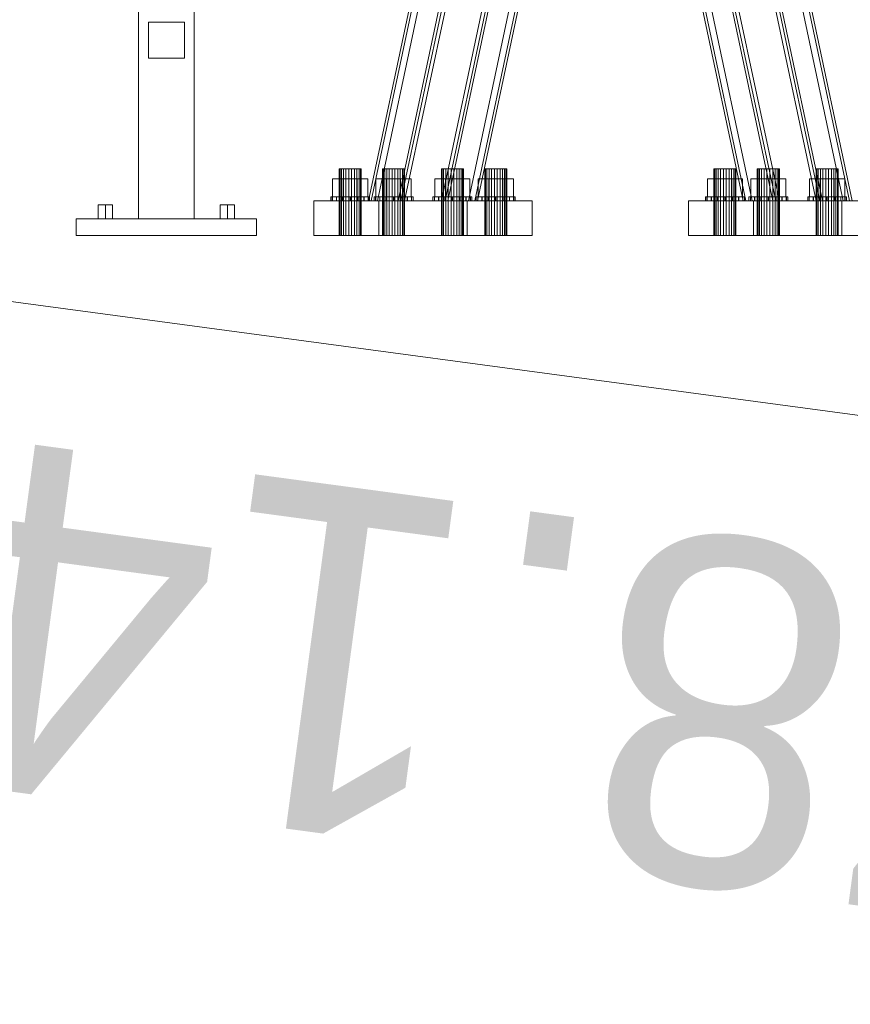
# Model space of a CAD drawing. Header units: millimetres. Extents: x -4738 to 65662, y -68080 to 6847.
# Tile 38 of 256: x -3280 to -2681, y -36554 to -35844. Entities that reach past the tile are written whole.
import ezdxf

# ---------------------------------------------------------------- set-up
doc = ezdxf.new("R2010")
doc.units = ezdxf.units.MM
for name, color, linetype, lineweight in [('COTAS_P', 1, 'Continuous', 0), ('frontal_C09', 7, 'Continuous', 0), ('frontal_C10', 7, 'Continuous', 0)]:
    doc.layers.add(name, color=color, linetype=linetype, lineweight=lineweight)
doc.dimstyles.new('R19_100', dxfattribs={"dimtxt": 250, "dimasz": 150, "dimexe": 150, "dimexo": 80, "dimgap": 100, "dimtad": 1, "dimtih": 1, "dimtoh": 1, "dimdsep": 46, "dimcen": 0.09, "dimadec": 0, "dimazin": 0, "dimtfac": 1, "dimtdec": 4, "dimtofl": 0, "dimtmove": 0, "dimatfit": 3, "dimfxl": 1, "dimtolj": 1, "dimtzin": 0, "dimarcsym": 0})

# ---------------------------------------------------------------- blocks, each defined once
blk = doc.blocks.new('DIM_R31_46')
at = {"layer": 'COTAS_P'}
for p, q in [((-4100, -35030), (-4219.91, -35921.98)), ((140, -35600), (20.09, -36491.98)), ((-4219.91, -35921.98), (-4065.25, -35897.36)), ((20.09, -36491.98), (-4219.91, -35921.98)), ((-4219.91, -35921.98), (-4077.24, -35986.56)), ((20.09, -36491.98), (-122.58, -36427.39)), ((20.09, -36491.98), (-134.57, -36516.59))]:
    blk.add_line(p, q, dxfattribs=at)
blk.add_text('4278.14 P', height=250, rotation=172.34341, dxfattribs=at).set_placement((-2113.24, -36306.08))

msp = doc.modelspace()

# ---------------------------------------------------------------- linework, layer by layer
at = {"layer": 'frontal_C09'}
for p, q in [((-3194.458, -35988), (-3194.458, -35272.815)), ((-3154.458, -35988), (-3154.458, -35278.192)), ((-3161.458, -35846.267), (-3187.458, -35846.267)), ((-3187.458, -35872.267), (-3187.458, -35846.267)), ((-3161.458, -35846.267), (-3161.458, -35872.267)), ((-3161.458, -35872.267), (-3187.458, -35872.267)), ((-3218.458, -35978), (-3223.654, -35978)), ((-3223.654, -35988), (-3223.654, -35978)), ((-3218.458, -35978), (-3213.262, -35978)), ((-3218.458, -35978), (-3218.458, -35988)), ((-3213.262, -35988), (-3213.262, -35978)), ((-3130.458, -35978), (-3135.654, -35978)), ((-3135.654, -35988), (-3135.654, -35978)), ((-3130.458, -35978), (-3125.262, -35978)), ((-3130.458, -35978), (-3130.458, -35988)), ((-3125.262, -35988), (-3125.262, -35978)), ((-3239.458, -35988), (-3109.458, -35988)), ((-3239.458, -36000), (-3239.458, -35988)), ((-3223.654, -35988), (-3218.458, -35988)), ((-3218.458, -35988), (-3213.262, -35988)), ((-3194.458, -35988), (-3154.458, -35988)), ((-3135.654, -35988), (-3130.458, -35988)), ((-3130.458, -35988), (-3125.262, -35988)), ((-3109.458, -36000), (-3109.458, -35988)), ((-3239.458, -36000), (-3109.458, -36000))]:
    msp.add_line(p, q, dxfattribs=at)
at = {"layer": 'frontal_C10'}
for p, q in [((-3028.794, -35975), (-2832.19, -35049.863)), ((-2830.236, -35049.863), (-3026.84, -35975)), ((-2825.634, -35049.863), (-3022.238, -35975)), ((-3007.303, -35975), (-2810.699, -35049.863)), ((-2808.745, -35049.863), (-3005.349, -35975)), ((-3002.701, -35975), (-2806.096, -35049.863)), ((-2976.213, -35975), (-2779.609, -35049.863)), ((-2776.96, -35049.863), (-2973.564, -35975)), ((-2971.611, -35975), (-2775.006, -35049.863)), ((-2760.071, -35049.863), (-2956.676, -35975)), ((-2755.469, -35049.863), (-2952.073, -35975)), ((-2950.119, -35975), (-2753.515, -35049.863)), ((-2758.612, -35975), (-2863.617, -35480.889)), ((-2861.664, -35480.889), (-2756.658, -35975)), ((-2857.061, -35480.889), (-2752.056, -35975)), ((-2737.121, -35975), (-2842.126, -35480.889)), ((-2840.172, -35480.889), (-2735.167, -35975)), ((-2732.518, -35975), (-2837.524, -35480.889)), ((-2706.031, -35975), (-2811.036, -35480.889)), ((-2808.387, -35480.889), (-2703.382, -35975)), ((-2701.428, -35975), (-2806.434, -35480.889)), ((-2791.499, -35480.889), (-2686.494, -35975)), ((-2786.896, -35480.889), (-2681.891, -35975)), ((-2679.937, -35975), (-2784.943, -35480.889)), ((-3049.271, -35952), (-3049.847, -35952)), ((-3049.847, -35952), (-3048.296, -35952)), ((-3049.847, -36000), (-3049.847, -35952)), ((-3046.721, -35952), (-3049.271, -35952)), ((-3049.271, -36000), (-3049.271, -35952)), ((-3048.296, -35952), (-3045.033, -35952)), ((-3048.296, -36000), (-3048.296, -35952)), ((-3042.881, -35952), (-3046.721, -35952)), ((-3046.721, -36000), (-3046.721, -35952)), ((-3045.033, -35952), (-3040.932, -35952)), ((-3045.033, -36000), (-3045.033, -35952)), ((-3038.781, -35952), (-3042.881, -35952)), ((-3042.881, -36000), (-3042.881, -35952)), ((-3040.932, -35952), (-3037.092, -35952)), ((-3040.932, -36000), (-3040.932, -35952)), ((-3035.517, -35952), (-3038.781, -35952)), ((-3038.781, -35952), (-3038.781, -36000)), ((-3037.092, -35952), (-3034.543, -35952)), ((-3037.092, -36000), (-3037.092, -35952)), ((-3033.966, -35952), (-3035.517, -35952)), ((-3035.517, -36000), (-3035.517, -35952)), ((-3034.543, -35952), (-3033.966, -35952)), ((-3034.543, -36000), (-3034.543, -35952)), ((-3033.966, -36000), (-3033.966, -35952)), ((-3018.011, -35952), (-3018.587, -35952)), ((-3018.587, -35952), (-3017.036, -35952)), ((-3018.587, -36000), (-3018.587, -35952)), ((-3015.461, -35952), (-3018.011, -35952)), ((-3018.011, -36000), (-3018.011, -35952)), ((-3017.036, -35952), (-3013.773, -35952)), ((-3017.036, -36000), (-3017.036, -35952)), ((-3011.622, -35952), (-3015.461, -35952)), ((-3015.461, -36000), (-3015.461, -35952)), ((-3013.773, -35952), (-3009.672, -35952)), ((-3013.773, -36000), (-3013.773, -35952)), ((-3007.521, -35952), (-3011.622, -35952)), ((-3011.622, -36000), (-3011.622, -35952)), ((-3009.672, -35952), (-3005.832, -35952)), ((-3009.672, -36000), (-3009.672, -35952)), ((-3004.258, -35952), (-3007.521, -35952)), ((-3007.521, -35952), (-3007.521, -36000)), ((-3005.832, -35952), (-3003.283, -35952)), ((-3005.832, -36000), (-3005.832, -35952)), ((-3002.706, -35952), (-3004.258, -35952)), ((-3004.258, -36000), (-3004.258, -35952)), ((-3003.283, -35952), (-3002.706, -35952)), ((-3003.283, -36000), (-3003.283, -35952)), ((-3002.706, -36000), (-3002.706, -35952)), ((-2975.631, -35952), (-2976.207, -35952)), ((-2976.207, -35952), (-2974.656, -35952)), ((-2976.207, -36000), (-2976.207, -35952)), ((-2973.081, -35952), (-2975.631, -35952)), ((-2975.631, -36000), (-2975.631, -35952)), ((-2974.656, -35952), (-2971.393, -35952)), ((-2974.656, -36000), (-2974.656, -35952)), ((-2969.242, -35952), (-2973.081, -35952)), ((-2973.081, -36000), (-2973.081, -35952)), ((-2971.393, -35952), (-2967.292, -35952)), ((-2971.393, -36000), (-2971.393, -35952)), ((-2965.141, -35952), (-2969.242, -35952)), ((-2969.242, -36000), (-2969.242, -35952)), ((-2967.292, -35952), (-2963.452, -35952)), ((-2967.292, -36000), (-2967.292, -35952)), ((-2961.878, -35952), (-2965.141, -35952)), ((-2965.141, -35952), (-2965.141, -36000)), ((-2963.452, -35952), (-2960.903, -35952)), ((-2963.452, -36000), (-2963.452, -35952)), ((-2960.326, -35952), (-2961.878, -35952)), ((-2961.878, -36000), (-2961.878, -35952)), ((-2960.903, -35952), (-2960.326, -35952)), ((-2960.903, -36000), (-2960.903, -35952)), ((-2960.326, -36000), (-2960.326, -35952)), ((-2944.371, -35952), (-2944.947, -35952)), ((-2944.947, -35952), (-2943.396, -35952)), ((-2944.947, -36000), (-2944.947, -35952)), ((-2941.821, -35952), (-2944.371, -35952)), ((-2944.371, -36000), (-2944.371, -35952)), ((-2943.396, -35952), (-2940.133, -35952)), ((-2943.396, -36000), (-2943.396, -35952)), ((-2937.982, -35952), (-2941.821, -35952)), ((-2941.821, -36000), (-2941.821, -35952)), ((-2940.133, -35952), (-2936.032, -35952)), ((-2940.133, -36000), (-2940.133, -35952)), ((-2933.881, -35952), (-2937.982, -35952)), ((-2937.982, -36000), (-2937.982, -35952)), ((-2936.032, -35952), (-2932.193, -35952)), ((-2936.032, -36000), (-2936.032, -35952)), ((-2930.618, -35952), (-2933.881, -35952)), ((-2933.881, -35952), (-2933.881, -36000)), ((-2932.193, -35952), (-2929.643, -35952)), ((-2932.193, -36000), (-2932.193, -35952)), ((-2929.067, -35952), (-2930.618, -35952)), ((-2930.618, -36000), (-2930.618, -35952)), ((-2929.643, -35952), (-2929.067, -35952)), ((-2929.643, -36000), (-2929.643, -35952)), ((-2929.067, -36000), (-2929.067, -35952)), ((-2779.088, -35952), (-2779.665, -35952)), ((-2779.665, -35952), (-2778.114, -35952)), ((-2779.665, -36000), (-2779.665, -35952)), ((-2776.539, -35952), (-2779.088, -35952)), ((-2779.088, -36000), (-2779.088, -35952)), ((-2778.114, -35952), (-2774.851, -35952)), ((-2778.114, -36000), (-2778.114, -35952)), ((-2772.699, -35952), (-2776.539, -35952)), ((-2776.539, -36000), (-2776.539, -35952)), ((-2774.851, -35952), (-2770.75, -35952)), ((-2774.851, -36000), (-2774.851, -35952)), ((-2768.599, -35952), (-2772.699, -35952)), ((-2772.699, -36000), (-2772.699, -35952)), ((-2770.75, -35952), (-2766.91, -35952)), ((-2770.75, -36000), (-2770.75, -35952)), ((-2765.335, -35952), (-2768.599, -35952)), ((-2768.599, -35952), (-2768.599, -36000)), ((-2766.91, -35952), (-2764.361, -35952)), ((-2766.91, -36000), (-2766.91, -35952)), ((-2763.784, -35952), (-2765.335, -35952)), ((-2765.335, -36000), (-2765.335, -35952)), ((-2764.361, -35952), (-2763.784, -35952)), ((-2764.361, -36000), (-2764.361, -35952)), ((-2763.784, -36000), (-2763.784, -35952)), ((-2747.829, -35952), (-2748.405, -35952)), ((-2748.405, -35952), (-2746.854, -35952)), ((-2748.405, -36000), (-2748.405, -35952)), ((-2745.279, -35952), (-2747.829, -35952)), ((-2747.829, -36000), (-2747.829, -35952)), ((-2746.854, -35952), (-2743.591, -35952)), ((-2746.854, -36000), (-2746.854, -35952)), ((-2741.439, -35952), (-2745.279, -35952)), ((-2745.279, -36000), (-2745.279, -35952)), ((-2743.591, -35952), (-2739.49, -35952)), ((-2743.591, -36000), (-2743.591, -35952)), ((-2737.339, -35952), (-2741.439, -35952)), ((-2741.439, -36000), (-2741.439, -35952)), ((-2739.49, -35952), (-2735.65, -35952)), ((-2739.49, -36000), (-2739.49, -35952)), ((-2734.075, -35952), (-2737.339, -35952)), ((-2737.339, -35952), (-2737.339, -36000)), ((-2735.65, -35952), (-2733.101, -35952)), ((-2735.65, -36000), (-2735.65, -35952)), ((-2732.524, -35952), (-2734.075, -35952)), ((-2734.075, -36000), (-2734.075, -35952)), ((-2733.101, -35952), (-2732.524, -35952)), ((-2733.101, -36000), (-2733.101, -35952)), ((-2732.524, -36000), (-2732.524, -35952)), ((-2705.449, -35952), (-2706.025, -35952)), ((-2706.025, -35952), (-2704.474, -35952)), ((-2706.025, -36000), (-2706.025, -35952)), ((-2702.899, -35952), (-2705.449, -35952)), ((-2705.449, -36000), (-2705.449, -35952)), ((-2704.474, -35952), (-2701.211, -35952)), ((-2704.474, -36000), (-2704.474, -35952)), ((-2699.06, -35952), (-2702.899, -35952)), ((-2702.899, -36000), (-2702.899, -35952)), ((-2701.211, -35952), (-2697.11, -35952)), ((-2701.211, -36000), (-2701.211, -35952)), ((-2694.959, -35952), (-2699.06, -35952)), ((-2699.06, -36000), (-2699.06, -35952)), ((-2697.11, -35952), (-2693.27, -35952)), ((-2697.11, -36000), (-2697.11, -35952)), ((-2691.696, -35952), (-2694.959, -35952)), ((-2694.959, -35952), (-2694.959, -36000)), ((-2693.27, -35952), (-2690.721, -35952)), ((-2693.27, -36000), (-2693.27, -35952)), ((-2690.144, -35952), (-2691.696, -35952)), ((-2691.696, -36000), (-2691.696, -35952)), ((-2690.721, -35952), (-2690.144, -35952)), ((-2690.721, -36000), (-2690.721, -35952)), ((-2690.144, -36000), (-2690.144, -35952)), ((-3049.61, -35959.2), (-3054.611, -35959.2)), ((-3054.611, -35959.2), (-3046.908, -35959.2)), ((-3054.611, -35972), (-3054.611, -35959.2)), ((-3036.905, -35959.2), (-3049.61, -35959.2)), ((-3049.61, -35972), (-3049.61, -35959.2)), ((-3046.908, -35959.2), (-3034.204, -35959.2)), ((-3046.908, -35972), (-3046.908, -35959.2)), ((-3029.202, -35959.2), (-3036.905, -35959.2)), ((-3036.905, -35959.2), (-3036.905, -35972)), ((-3034.204, -35959.2), (-3029.202, -35959.2)), ((-3034.204, -35972), (-3034.204, -35959.2)), ((-3029.202, -35972), (-3029.202, -35959.2)), ((-3018.35, -35959.2), (-3023.351, -35959.2)), ((-3023.351, -35959.2), (-3015.648, -35959.2)), ((-3023.351, -35972), (-3023.351, -35959.2)), ((-3005.645, -35959.2), (-3018.35, -35959.2)), ((-3018.35, -35972), (-3018.35, -35959.2)), ((-3015.648, -35959.2), (-3002.944, -35959.2)), ((-3015.648, -35972), (-3015.648, -35959.2)), ((-2997.942, -35959.2), (-3005.645, -35959.2)), ((-3005.645, -35959.2), (-3005.645, -35972)), ((-3002.944, -35959.2), (-2997.942, -35959.2)), ((-3002.944, -35972), (-3002.944, -35959.2)), ((-2997.942, -35972), (-2997.942, -35959.2)), ((-2975.97, -35959.2), (-2980.971, -35959.2)), ((-2980.971, -35959.2), (-2973.268, -35959.2)), ((-2980.971, -35972), (-2980.971, -35959.2)), ((-2963.265, -35959.2), (-2975.97, -35959.2)), ((-2975.97, -35972), (-2975.97, -35959.2)), ((-2973.268, -35959.2), (-2960.564, -35959.2)), ((-2973.268, -35972), (-2973.268, -35959.2)), ((-2955.562, -35959.2), (-2963.265, -35959.2)), ((-2963.265, -35959.2), (-2963.265, -35972)), ((-2960.564, -35959.2), (-2955.562, -35959.2)), ((-2960.564, -35972), (-2960.564, -35959.2)), ((-2955.562, -35972), (-2955.562, -35959.2)), ((-2944.71, -35959.2), (-2949.712, -35959.2)), ((-2949.712, -35959.2), (-2942.009, -35959.2)), ((-2949.712, -35972), (-2949.712, -35959.2)), ((-2932.005, -35959.2), (-2944.71, -35959.2)), ((-2944.71, -35972), (-2944.71, -35959.2)), ((-2942.009, -35959.2), (-2929.304, -35959.2)), ((-2942.009, -35972), (-2942.009, -35959.2)), ((-2924.302, -35959.2), (-2932.005, -35959.2)), ((-2932.005, -35959.2), (-2932.005, -35972)), ((-2929.304, -35959.2), (-2924.302, -35959.2)), ((-2929.304, -35972), (-2929.304, -35959.2)), ((-2924.302, -35972), (-2924.302, -35959.2)), ((-2779.428, -35959.2), (-2784.429, -35959.2)), ((-2784.429, -35959.2), (-2776.726, -35959.2)), ((-2784.429, -35972), (-2784.429, -35959.2)), ((-2766.723, -35959.2), (-2779.428, -35959.2)), ((-2779.428, -35972), (-2779.428, -35959.2)), ((-2776.726, -35959.2), (-2764.021, -35959.2)), ((-2776.726, -35972), (-2776.726, -35959.2)), ((-2759.02, -35959.2), (-2766.723, -35959.2)), ((-2766.723, -35959.2), (-2766.723, -35972)), ((-2764.021, -35959.2), (-2759.02, -35959.2)), ((-2764.021, -35972), (-2764.021, -35959.2)), ((-2759.02, -35972), (-2759.02, -35959.2)), ((-2748.168, -35959.2), (-2753.169, -35959.2)), ((-2753.169, -35959.2), (-2745.466, -35959.2)), ((-2753.169, -35972), (-2753.169, -35959.2)), ((-2735.463, -35959.2), (-2748.168, -35959.2)), ((-2748.168, -35972), (-2748.168, -35959.2)), ((-2745.466, -35959.2), (-2732.762, -35959.2)), ((-2745.466, -35972), (-2745.466, -35959.2)), ((-2727.76, -35959.2), (-2735.463, -35959.2)), ((-2735.463, -35959.2), (-2735.463, -35972)), ((-2732.762, -35959.2), (-2727.76, -35959.2)), ((-2732.762, -35972), (-2732.762, -35959.2)), ((-2727.76, -35972), (-2727.76, -35959.2)), ((-2705.788, -35959.2), (-2710.789, -35959.2)), ((-2710.789, -35959.2), (-2703.086, -35959.2)), ((-2710.789, -35972), (-2710.789, -35959.2)), ((-2693.083, -35959.2), (-2705.788, -35959.2)), ((-2705.788, -35972), (-2705.788, -35959.2)), ((-2703.086, -35959.2), (-2690.382, -35959.2)), ((-2703.086, -35972), (-2703.086, -35959.2)), ((-2685.38, -35959.2), (-2693.083, -35959.2)), ((-2693.083, -35959.2), (-2693.083, -35972)), ((-2690.382, -35959.2), (-2685.38, -35959.2)), ((-2690.382, -35972), (-2690.382, -35959.2)), ((-2685.38, -35972), (-2685.38, -35959.2)), ((-3021.242, -35975), (-3068.132, -35975)), ((-3068.132, -35975), (-2957.672, -35975)), ((-3068.132, -36000), (-3068.132, -35975)), ((-3054.794, -35972), (-3055.906, -35972)), ((-3055.906, -35972), (-3054.887, -35972)), ((-3055.906, -35975), (-3055.906, -35972)), ((-3054.887, -35975), (-3055.906, -35975)), ((-3055.906, -35975), (-3054.794, -35975)), ((-3054.887, -35972), (-3051.892, -35972)), ((-3054.887, -35975), (-3054.887, -35972)), ((-3051.892, -35975), (-3054.887, -35975)), ((-3051.719, -35972), (-3054.794, -35972)), ((-3054.794, -35975), (-3054.794, -35972)), ((-3054.794, -35975), (-3051.719, -35975)), ((-3046.908, -35972), (-3054.611, -35972)), ((-3054.611, -35972), (-3049.61, -35972)), ((-3051.892, -35972), (-3047.377, -35972)), ((-3051.892, -35975), (-3051.892, -35972)), ((-3047.377, -35975), (-3051.892, -35975)), ((-3047.151, -35972), (-3051.719, -35972)), ((-3051.719, -35975), (-3051.719, -35972)), ((-3051.719, -35975), (-3047.151, -35975)), ((-3049.61, -35972), (-3036.905, -35972)), ((-3047.377, -35972), (-3042.029, -35972)), ((-3047.377, -35975), (-3047.377, -35972)), ((-3042.029, -35975), (-3047.377, -35975)), ((-3041.784, -35972), (-3047.151, -35972)), ((-3047.151, -35975), (-3047.151, -35972)), ((-3047.151, -35975), (-3041.784, -35975)), ((-3034.204, -35972), (-3046.908, -35972)), ((-3042.029, -35972), (-3036.662, -35972)), ((-3042.029, -35975), (-3042.029, -35972)), ((-3036.662, -35975), (-3042.029, -35975)), ((-3036.436, -35972), (-3041.784, -35972)), ((-3041.784, -35975), (-3041.784, -35972)), ((-3041.784, -35975), (-3036.436, -35975)), ((-3036.905, -35972), (-3029.202, -35972)), ((-3036.662, -35972), (-3032.094, -35972)), ((-3036.662, -35975), (-3036.662, -35972)), ((-3032.094, -35975), (-3036.662, -35975)), ((-3031.921, -35972), (-3036.436, -35972)), ((-3036.436, -35972), (-3036.436, -35975)), ((-3036.436, -35975), (-3031.921, -35975)), ((-3029.202, -35972), (-3034.204, -35972)), ((-3032.094, -35972), (-3029.02, -35972)), ((-3032.094, -35975), (-3032.094, -35972)), ((-3029.02, -35975), (-3032.094, -35975)), ((-3028.926, -35972), (-3031.921, -35972)), ((-3031.921, -35975), (-3031.921, -35972)), ((-3031.921, -35975), (-3028.926, -35975)), ((-3029.02, -35972), (-3027.907, -35972)), ((-3029.02, -35975), (-3029.02, -35972)), ((-3027.907, -35975), (-3029.02, -35975)), ((-3027.907, -35972), (-3028.926, -35972)), ((-3028.926, -35975), (-3028.926, -35972)), ((-3028.926, -35975), (-3027.907, -35975)), ((-2973.564, -35975), (-3028.794, -35975)), ((-3028.794, -35975), (-3026.84, -35975)), ((-3027.907, -35975), (-3027.907, -35972)), ((-3026.84, -35975), (-2971.611, -35975)), ((-3022.238, -35975), (-3026.84, -35975)), ((-3026.84, -35975), (-3007.303, -35975)), ((-3023.534, -35972), (-3024.646, -35972)), ((-3024.646, -35972), (-3023.627, -35972)), ((-3024.646, -35975), (-3024.646, -35972)), ((-3023.627, -35975), (-3024.646, -35975)), ((-3024.646, -35975), (-3023.534, -35975)), ((-3023.627, -35972), (-3020.632, -35972)), ((-3023.627, -35975), (-3023.627, -35972)), ((-3020.632, -35975), (-3023.627, -35975)), ((-3020.459, -35972), (-3023.534, -35972)), ((-3023.534, -35975), (-3023.534, -35972)), ((-3023.534, -35975), (-3020.459, -35975)), ((-3015.648, -35972), (-3023.351, -35972)), ((-3023.351, -35972), (-3018.35, -35972)), ((-3002.701, -35975), (-3022.238, -35975)), ((-2910.782, -35975), (-3021.242, -35975)), ((-3021.242, -35975), (-3021.242, -36000)), ((-3020.632, -35972), (-3016.117, -35972)), ((-3020.632, -35975), (-3020.632, -35972)), ((-3016.117, -35975), (-3020.632, -35975)), ((-3015.891, -35972), (-3020.459, -35972)), ((-3020.459, -35975), (-3020.459, -35972)), ((-3020.459, -35975), (-3015.891, -35975)), ((-3018.35, -35972), (-3005.645, -35972)), ((-3016.117, -35972), (-3010.769, -35972)), ((-3016.117, -35975), (-3016.117, -35972)), ((-3010.769, -35975), (-3016.117, -35975)), ((-3010.524, -35972), (-3015.891, -35972)), ((-3015.891, -35975), (-3015.891, -35972)), ((-3015.891, -35975), (-3010.524, -35975)), ((-3002.944, -35972), (-3015.648, -35972)), ((-3010.769, -35972), (-3005.402, -35972)), ((-3010.769, -35975), (-3010.769, -35972)), ((-3005.402, -35975), (-3010.769, -35975)), ((-3005.176, -35972), (-3010.524, -35972)), ((-3010.524, -35975), (-3010.524, -35972)), ((-3010.524, -35975), (-3005.176, -35975)), ((-2952.073, -35975), (-3007.303, -35975)), ((-3007.303, -35975), (-3005.349, -35975)), ((-3007.303, -35975), (-3002.701, -35975)), ((-3005.645, -35972), (-2997.942, -35972)), ((-3005.402, -35972), (-3000.834, -35972)), ((-3005.402, -35975), (-3005.402, -35972)), ((-3000.834, -35975), (-3005.402, -35975)), ((-3005.349, -35975), (-2950.119, -35975)), ((-3000.661, -35972), (-3005.176, -35972)), ((-3005.176, -35972), (-3005.176, -35975)), ((-3005.176, -35975), (-3000.661, -35975)), ((-2997.942, -35972), (-3002.944, -35972)), ((-3000.834, -35972), (-2997.76, -35972)), ((-3000.834, -35975), (-3000.834, -35972)), ((-2997.76, -35975), (-3000.834, -35975)), ((-2997.666, -35972), (-3000.661, -35972)), ((-3000.661, -35975), (-3000.661, -35972)), ((-3000.661, -35975), (-2997.666, -35975)), ((-2997.76, -35972), (-2996.647, -35972)), ((-2997.76, -35975), (-2997.76, -35972)), ((-2996.647, -35975), (-2997.76, -35975)), ((-2996.647, -35972), (-2997.666, -35972)), ((-2997.666, -35975), (-2997.666, -35972)), ((-2997.666, -35975), (-2996.647, -35975)), ((-2996.647, -35975), (-2996.647, -35972)), ((-2981.154, -35972), (-2982.266, -35972)), ((-2982.266, -35972), (-2981.248, -35972)), ((-2982.266, -35975), (-2982.266, -35972)), ((-2981.248, -35975), (-2982.266, -35975)), ((-2982.266, -35975), (-2981.154, -35975)), ((-2981.248, -35972), (-2978.253, -35972)), ((-2981.248, -35975), (-2981.248, -35972)), ((-2978.253, -35975), (-2981.248, -35975)), ((-2978.079, -35972), (-2981.154, -35972)), ((-2981.154, -35975), (-2981.154, -35972)), ((-2981.154, -35975), (-2978.079, -35975)), ((-2973.268, -35972), (-2980.971, -35972)), ((-2980.971, -35972), (-2975.97, -35972)), ((-2978.253, -35972), (-2973.737, -35972)), ((-2978.253, -35975), (-2978.253, -35972)), ((-2973.737, -35975), (-2978.253, -35975)), ((-2973.511, -35972), (-2978.079, -35972)), ((-2978.079, -35975), (-2978.079, -35972)), ((-2978.079, -35975), (-2973.511, -35975)), ((-2971.611, -35975), (-2976.213, -35975)), ((-2976.213, -35975), (-2956.676, -35975)), ((-2975.97, -35972), (-2963.265, -35972)), ((-2973.737, -35972), (-2968.389, -35972)), ((-2973.737, -35975), (-2973.737, -35972)), ((-2968.389, -35975), (-2973.737, -35975)), ((-2971.611, -35975), (-2973.564, -35975)), ((-2968.144, -35972), (-2973.511, -35972)), ((-2973.511, -35975), (-2973.511, -35972)), ((-2973.511, -35975), (-2968.144, -35975)), ((-2960.564, -35972), (-2973.268, -35972)), ((-2952.073, -35975), (-2971.611, -35975)), ((-2968.389, -35972), (-2963.023, -35972)), ((-2968.389, -35975), (-2968.389, -35972)), ((-2963.023, -35975), (-2968.389, -35975)), ((-2962.796, -35972), (-2968.144, -35972)), ((-2968.144, -35975), (-2968.144, -35972)), ((-2968.144, -35975), (-2962.796, -35975)), ((-2963.265, -35972), (-2955.562, -35972)), ((-2963.023, -35972), (-2958.454, -35972)), ((-2963.023, -35975), (-2963.023, -35972)), ((-2958.454, -35975), (-2963.023, -35975)), ((-2958.281, -35972), (-2962.796, -35972)), ((-2962.796, -35972), (-2962.796, -35975)), ((-2962.796, -35975), (-2958.281, -35975)), ((-2955.562, -35972), (-2960.564, -35972)), ((-2958.454, -35972), (-2955.38, -35972)), ((-2958.454, -35975), (-2958.454, -35972)), ((-2955.38, -35975), (-2958.454, -35975)), ((-2955.286, -35972), (-2958.281, -35972)), ((-2958.281, -35975), (-2958.281, -35972)), ((-2958.281, -35975), (-2955.286, -35975)), ((-2957.672, -35975), (-2910.782, -35975)), ((-2957.672, -35975), (-2957.672, -36000)), ((-2956.676, -35975), (-2952.073, -35975)), ((-2955.38, -35972), (-2954.267, -35972)), ((-2955.38, -35975), (-2955.38, -35972)), ((-2954.267, -35975), (-2955.38, -35975)), ((-2954.267, -35972), (-2955.286, -35972)), ((-2955.286, -35975), (-2955.286, -35972)), ((-2955.286, -35975), (-2954.267, -35975)), ((-2954.267, -35975), (-2954.267, -35972)), ((-2950.119, -35975), (-2952.073, -35975)), ((-2949.894, -35972), (-2951.006, -35972)), ((-2951.006, -35972), (-2949.988, -35972)), ((-2951.006, -35975), (-2951.006, -35972)), ((-2949.988, -35975), (-2951.006, -35975)), ((-2951.006, -35975), (-2949.894, -35975)), ((-2949.988, -35972), (-2946.993, -35972)), ((-2949.988, -35975), (-2949.988, -35972)), ((-2946.993, -35975), (-2949.988, -35975)), ((-2946.819, -35972), (-2949.894, -35972)), ((-2949.894, -35975), (-2949.894, -35972)), ((-2949.894, -35975), (-2946.819, -35975)), ((-2942.009, -35972), (-2949.712, -35972)), ((-2949.712, -35972), (-2944.71, -35972)), ((-2946.993, -35972), (-2942.477, -35972)), ((-2946.993, -35975), (-2946.993, -35972)), ((-2942.477, -35975), (-2946.993, -35975)), ((-2942.251, -35972), (-2946.819, -35972)), ((-2946.819, -35975), (-2946.819, -35972)), ((-2946.819, -35975), (-2942.251, -35975)), ((-2944.71, -35972), (-2932.005, -35972)), ((-2942.477, -35972), (-2937.129, -35972)), ((-2942.477, -35975), (-2942.477, -35972)), ((-2937.129, -35975), (-2942.477, -35975)), ((-2936.885, -35972), (-2942.251, -35972)), ((-2942.251, -35975), (-2942.251, -35972)), ((-2942.251, -35975), (-2936.885, -35975)), ((-2929.304, -35972), (-2942.009, -35972)), ((-2937.129, -35972), (-2931.763, -35972)), ((-2937.129, -35975), (-2937.129, -35972)), ((-2931.763, -35975), (-2937.129, -35975)), ((-2931.536, -35972), (-2936.885, -35972)), ((-2936.885, -35975), (-2936.885, -35972)), ((-2936.885, -35975), (-2931.536, -35975)), ((-2932.005, -35972), (-2924.302, -35972)), ((-2931.763, -35972), (-2927.194, -35972)), ((-2931.763, -35975), (-2931.763, -35972)), ((-2927.194, -35975), (-2931.763, -35975)), ((-2927.021, -35972), (-2931.536, -35972)), ((-2931.536, -35972), (-2931.536, -35975)), ((-2931.536, -35975), (-2927.021, -35975)), ((-2924.302, -35972), (-2929.304, -35972)), ((-2927.194, -35972), (-2924.12, -35972)), ((-2927.194, -35975), (-2927.194, -35972)), ((-2924.12, -35975), (-2927.194, -35975)), ((-2924.026, -35972), (-2927.021, -35972)), ((-2927.021, -35975), (-2927.021, -35972)), ((-2927.021, -35975), (-2924.026, -35975)), ((-2924.12, -35972), (-2923.007, -35972)), ((-2924.12, -35975), (-2924.12, -35972)), ((-2923.007, -35975), (-2924.12, -35975)), ((-2923.007, -35972), (-2924.026, -35972)), ((-2924.026, -35975), (-2924.026, -35972)), ((-2924.026, -35975), (-2923.007, -35975)), ((-2923.007, -35975), (-2923.007, -35972)), ((-2910.782, -36000), (-2910.782, -35975)), ((-2751.06, -35975), (-2797.949, -35975)), ((-2797.949, -35975), (-2687.49, -35975)), ((-2797.949, -36000), (-2797.949, -35975)), ((-2784.611, -35972), (-2785.724, -35972)), ((-2785.724, -35972), (-2784.705, -35972)), ((-2785.724, -35975), (-2785.724, -35972)), ((-2784.705, -35975), (-2785.724, -35975)), ((-2785.724, -35975), (-2784.611, -35975)), ((-2784.705, -35972), (-2781.71, -35972)), ((-2784.705, -35975), (-2784.705, -35972)), ((-2781.71, -35975), (-2784.705, -35975)), ((-2781.537, -35972), (-2784.611, -35972)), ((-2784.611, -35975), (-2784.611, -35972)), ((-2784.611, -35975), (-2781.537, -35975)), ((-2776.726, -35972), (-2784.429, -35972)), ((-2784.429, -35972), (-2779.428, -35972)), ((-2781.71, -35972), (-2777.195, -35972)), ((-2781.71, -35975), (-2781.71, -35972)), ((-2777.195, -35975), (-2781.71, -35975)), ((-2776.969, -35972), (-2781.537, -35972)), ((-2781.537, -35975), (-2781.537, -35972)), ((-2781.537, -35975), (-2776.969, -35975)), ((-2779.428, -35972), (-2766.723, -35972)), ((-2777.195, -35972), (-2771.847, -35972)), ((-2777.195, -35975), (-2777.195, -35972)), ((-2771.847, -35975), (-2777.195, -35975)), ((-2771.602, -35972), (-2776.969, -35972)), ((-2776.969, -35975), (-2776.969, -35972)), ((-2776.969, -35975), (-2771.602, -35975)), ((-2764.021, -35972), (-2776.726, -35972)), ((-2771.847, -35972), (-2766.48, -35972)), ((-2771.847, -35975), (-2771.847, -35972)), ((-2766.48, -35975), (-2771.847, -35975)), ((-2766.254, -35972), (-2771.602, -35972)), ((-2771.602, -35975), (-2771.602, -35972)), ((-2771.602, -35975), (-2766.254, -35975)), ((-2766.723, -35972), (-2759.02, -35972)), ((-2766.48, -35972), (-2761.912, -35972)), ((-2766.48, -35975), (-2766.48, -35972)), ((-2761.912, -35975), (-2766.48, -35975)), ((-2761.739, -35972), (-2766.254, -35972)), ((-2766.254, -35972), (-2766.254, -35975)), ((-2766.254, -35975), (-2761.739, -35975)), ((-2759.02, -35972), (-2764.021, -35972)), ((-2761.912, -35972), (-2758.838, -35972)), ((-2761.912, -35975), (-2761.912, -35972)), ((-2758.838, -35975), (-2761.912, -35975)), ((-2758.744, -35972), (-2761.739, -35972)), ((-2761.739, -35975), (-2761.739, -35972)), ((-2761.739, -35975), (-2758.744, -35975)), ((-2758.838, -35972), (-2757.725, -35972)), ((-2758.838, -35975), (-2758.838, -35972)), ((-2757.725, -35975), (-2758.838, -35975)), ((-2757.725, -35972), (-2758.744, -35972)), ((-2758.744, -35975), (-2758.744, -35972)), ((-2758.744, -35975), (-2757.725, -35975)), ((-2703.382, -35975), (-2758.612, -35975)), ((-2758.612, -35975), (-2756.658, -35975)), ((-2757.725, -35975), (-2757.725, -35972)), ((-2756.658, -35975), (-2701.428, -35975)), ((-2752.056, -35975), (-2756.658, -35975)), ((-2756.658, -35975), (-2737.121, -35975)), ((-2753.352, -35972), (-2754.464, -35972)), ((-2754.464, -35972), (-2753.445, -35972)), ((-2754.464, -35975), (-2754.464, -35972)), ((-2753.445, -35975), (-2754.464, -35975)), ((-2754.464, -35975), (-2753.352, -35975)), ((-2753.445, -35972), (-2750.45, -35972)), ((-2753.445, -35975), (-2753.445, -35972)), ((-2750.45, -35975), (-2753.445, -35975)), ((-2750.277, -35972), (-2753.352, -35972)), ((-2753.352, -35975), (-2753.352, -35972)), ((-2753.352, -35975), (-2750.277, -35975)), ((-2745.466, -35972), (-2753.169, -35972)), ((-2753.169, -35972), (-2748.168, -35972)), ((-2732.518, -35975), (-2752.056, -35975)), ((-2640.6, -35975), (-2751.06, -35975)), ((-2751.06, -35975), (-2751.06, -36000)), ((-2750.45, -35972), (-2745.935, -35972)), ((-2750.45, -35975), (-2750.45, -35972)), ((-2745.935, -35975), (-2750.45, -35975)), ((-2745.709, -35972), (-2750.277, -35972)), ((-2750.277, -35975), (-2750.277, -35972)), ((-2750.277, -35975), (-2745.709, -35975)), ((-2748.168, -35972), (-2735.463, -35972)), ((-2745.935, -35972), (-2740.587, -35972)), ((-2745.935, -35975), (-2745.935, -35972)), ((-2740.587, -35975), (-2745.935, -35975)), ((-2740.342, -35972), (-2745.709, -35972)), ((-2745.709, -35975), (-2745.709, -35972)), ((-2745.709, -35975), (-2740.342, -35975)), ((-2732.762, -35972), (-2745.466, -35972)), ((-2740.587, -35972), (-2735.22, -35972)), ((-2740.587, -35975), (-2740.587, -35972)), ((-2735.22, -35975), (-2740.587, -35975)), ((-2734.994, -35972), (-2740.342, -35972)), ((-2740.342, -35975), (-2740.342, -35972)), ((-2740.342, -35975), (-2734.994, -35975)), ((-2681.891, -35975), (-2737.121, -35975)), ((-2737.121, -35975), (-2735.167, -35975)), ((-2737.121, -35975), (-2732.518, -35975)), ((-2735.463, -35972), (-2727.76, -35972)), ((-2735.22, -35972), (-2730.652, -35972)), ((-2735.22, -35975), (-2735.22, -35972)), ((-2730.652, -35975), (-2735.22, -35975)), ((-2735.167, -35975), (-2679.937, -35975)), ((-2730.479, -35972), (-2734.994, -35972)), ((-2734.994, -35972), (-2734.994, -35975)), ((-2734.994, -35975), (-2730.479, -35975)), ((-2727.76, -35972), (-2732.762, -35972)), ((-2730.652, -35972), (-2727.578, -35972)), ((-2730.652, -35975), (-2730.652, -35972)), ((-2727.578, -35975), (-2730.652, -35975)), ((-2727.484, -35972), (-2730.479, -35972)), ((-2730.479, -35975), (-2730.479, -35972)), ((-2730.479, -35975), (-2727.484, -35975)), ((-2727.578, -35972), (-2726.465, -35972)), ((-2727.578, -35975), (-2727.578, -35972)), ((-2726.465, -35975), (-2727.578, -35975)), ((-2726.465, -35972), (-2727.484, -35972)), ((-2727.484, -35975), (-2727.484, -35972)), ((-2727.484, -35975), (-2726.465, -35975)), ((-2726.465, -35975), (-2726.465, -35972)), ((-2710.972, -35972), (-2712.084, -35972)), ((-2712.084, -35972), (-2711.065, -35972)), ((-2712.084, -35975), (-2712.084, -35972)), ((-2711.065, -35975), (-2712.084, -35975)), ((-2712.084, -35975), (-2710.972, -35975)), ((-2711.065, -35972), (-2708.07, -35972)), ((-2711.065, -35975), (-2711.065, -35972)), ((-2708.07, -35975), (-2711.065, -35975)), ((-2707.897, -35972), (-2710.972, -35972)), ((-2710.972, -35975), (-2710.972, -35972)), ((-2710.972, -35975), (-2707.897, -35975)), ((-2703.086, -35972), (-2710.789, -35972)), ((-2710.789, -35972), (-2705.788, -35972)), ((-2708.07, -35972), (-2703.555, -35972)), ((-2708.07, -35975), (-2708.07, -35972)), ((-2703.555, -35975), (-2708.07, -35975)), ((-2703.329, -35972), (-2707.897, -35972)), ((-2707.897, -35975), (-2707.897, -35972)), ((-2707.897, -35975), (-2703.329, -35975)), ((-2701.428, -35975), (-2706.031, -35975)), ((-2706.031, -35975), (-2686.494, -35975)), ((-2705.788, -35972), (-2693.083, -35972)), ((-2703.555, -35972), (-2698.207, -35972)), ((-2703.555, -35975), (-2703.555, -35972)), ((-2698.207, -35975), (-2703.555, -35975)), ((-2701.428, -35975), (-2703.382, -35975)), ((-2697.962, -35972), (-2703.329, -35972)), ((-2703.329, -35975), (-2703.329, -35972)), ((-2703.329, -35975), (-2697.962, -35975)), ((-2690.382, -35972), (-2703.086, -35972)), ((-2681.891, -35975), (-2701.428, -35975)), ((-2698.207, -35972), (-2692.84, -35972)), ((-2698.207, -35975), (-2698.207, -35972)), ((-2692.84, -35975), (-2698.207, -35975)), ((-2692.614, -35972), (-2697.962, -35972)), ((-2697.962, -35975), (-2697.962, -35972)), ((-2697.962, -35975), (-2692.614, -35975)), ((-2693.083, -35972), (-2685.38, -35972)), ((-2692.84, -35972), (-2688.272, -35972)), ((-2692.84, -35975), (-2692.84, -35972)), ((-2688.272, -35975), (-2692.84, -35975)), ((-2688.099, -35972), (-2692.614, -35972)), ((-2692.614, -35972), (-2692.614, -35975)), ((-2692.614, -35975), (-2688.099, -35975)), ((-2685.38, -35972), (-2690.382, -35972)), ((-2688.272, -35972), (-2685.198, -35972)), ((-2688.272, -35975), (-2688.272, -35972)), ((-2685.198, -35975), (-2688.272, -35975)), ((-2685.104, -35972), (-2688.099, -35972)), ((-2688.099, -35975), (-2688.099, -35972)), ((-2688.099, -35975), (-2685.104, -35975)), ((-2687.49, -35975), (-2640.6, -35975)), ((-2687.49, -35975), (-2687.49, -36000)), ((-2686.494, -35975), (-2681.891, -35975)), ((-2685.198, -35972), (-2684.085, -35972)), ((-2685.198, -35975), (-2685.198, -35972)), ((-2684.085, -35975), (-2685.198, -35975)), ((-2684.085, -35972), (-2685.104, -35972)), ((-2685.104, -35975), (-2685.104, -35972)), ((-2685.104, -35975), (-2684.085, -35975)), ((-2684.085, -35975), (-2684.085, -35972)), ((-2679.937, -35975), (-2681.891, -35975)), ((-2957.672, -36000), (-3068.132, -36000)), ((-3068.132, -36000), (-3021.242, -36000)), ((-3048.296, -36000), (-3049.847, -36000)), ((-3049.847, -36000), (-3049.271, -36000)), ((-3049.271, -36000), (-3046.721, -36000)), ((-3045.033, -36000), (-3048.296, -36000)), ((-3046.721, -36000), (-3042.881, -36000)), ((-3040.932, -36000), (-3045.033, -36000)), ((-3042.881, -36000), (-3038.781, -36000)), ((-3037.092, -36000), (-3040.932, -36000)), ((-3038.781, -36000), (-3035.517, -36000)), ((-3034.543, -36000), (-3037.092, -36000)), ((-3035.517, -36000), (-3033.966, -36000)), ((-3033.966, -36000), (-3034.543, -36000)), ((-3021.242, -36000), (-2910.782, -36000)), ((-3017.036, -36000), (-3018.587, -36000)), ((-3018.587, -36000), (-3018.011, -36000)), ((-3018.011, -36000), (-3015.461, -36000)), ((-3013.773, -36000), (-3017.036, -36000)), ((-3015.461, -36000), (-3011.622, -36000)), ((-3009.672, -36000), (-3013.773, -36000)), ((-3011.622, -36000), (-3007.521, -36000)), ((-3005.832, -36000), (-3009.672, -36000)), ((-3007.521, -36000), (-3004.258, -36000)), ((-3003.283, -36000), (-3005.832, -36000)), ((-3004.258, -36000), (-3002.706, -36000)), ((-3002.706, -36000), (-3003.283, -36000)), ((-2974.656, -36000), (-2976.207, -36000)), ((-2976.207, -36000), (-2975.631, -36000)), ((-2975.631, -36000), (-2973.081, -36000)), ((-2971.393, -36000), (-2974.656, -36000)), ((-2973.081, -36000), (-2969.242, -36000)), ((-2967.292, -36000), (-2971.393, -36000)), ((-2969.242, -36000), (-2965.141, -36000)), ((-2963.452, -36000), (-2967.292, -36000)), ((-2965.141, -36000), (-2961.878, -36000)), ((-2960.903, -36000), (-2963.452, -36000)), ((-2961.878, -36000), (-2960.326, -36000)), ((-2960.326, -36000), (-2960.903, -36000)), ((-2910.782, -36000), (-2957.672, -36000)), ((-2943.396, -36000), (-2944.947, -36000)), ((-2944.947, -36000), (-2944.371, -36000)), ((-2944.371, -36000), (-2941.821, -36000)), ((-2940.133, -36000), (-2943.396, -36000)), ((-2941.821, -36000), (-2937.982, -36000)), ((-2936.032, -36000), (-2940.133, -36000)), ((-2937.982, -36000), (-2933.881, -36000)), ((-2932.193, -36000), (-2936.032, -36000)), ((-2933.881, -36000), (-2930.618, -36000)), ((-2929.643, -36000), (-2932.193, -36000)), ((-2930.618, -36000), (-2929.067, -36000)), ((-2929.067, -36000), (-2929.643, -36000)), ((-2687.49, -36000), (-2797.949, -36000)), ((-2797.949, -36000), (-2751.06, -36000)), ((-2778.114, -36000), (-2779.665, -36000)), ((-2779.665, -36000), (-2779.088, -36000)), ((-2779.088, -36000), (-2776.539, -36000)), ((-2774.851, -36000), (-2778.114, -36000)), ((-2776.539, -36000), (-2772.699, -36000)), ((-2770.75, -36000), (-2774.851, -36000)), ((-2772.699, -36000), (-2768.599, -36000)), ((-2766.91, -36000), (-2770.75, -36000)), ((-2768.599, -36000), (-2765.335, -36000)), ((-2764.361, -36000), (-2766.91, -36000)), ((-2765.335, -36000), (-2763.784, -36000)), ((-2763.784, -36000), (-2764.361, -36000)), ((-2751.06, -36000), (-2640.6, -36000)), ((-2746.854, -36000), (-2748.405, -36000)), ((-2748.405, -36000), (-2747.829, -36000)), ((-2747.829, -36000), (-2745.279, -36000)), ((-2743.591, -36000), (-2746.854, -36000)), ((-2745.279, -36000), (-2741.439, -36000)), ((-2739.49, -36000), (-2743.591, -36000)), ((-2741.439, -36000), (-2737.339, -36000)), ((-2735.65, -36000), (-2739.49, -36000)), ((-2737.339, -36000), (-2734.075, -36000)), ((-2733.101, -36000), (-2735.65, -36000)), ((-2734.075, -36000), (-2732.524, -36000)), ((-2732.524, -36000), (-2733.101, -36000)), ((-2704.474, -36000), (-2706.025, -36000)), ((-2706.025, -36000), (-2705.449, -36000)), ((-2705.449, -36000), (-2702.899, -36000)), ((-2701.211, -36000), (-2704.474, -36000)), ((-2702.899, -36000), (-2699.06, -36000)), ((-2697.11, -36000), (-2701.211, -36000)), ((-2699.06, -36000), (-2694.959, -36000)), ((-2693.27, -36000), (-2697.11, -36000)), ((-2694.959, -36000), (-2691.696, -36000)), ((-2690.721, -36000), (-2693.27, -36000)), ((-2691.696, -36000), (-2690.144, -36000)), ((-2690.144, -36000), (-2690.721, -36000)), ((-2640.6, -36000), (-2687.49, -36000))]:
    msp.add_line(p, q, dxfattribs=at)

# ---------------------------------------------------------------- dimensions: what is measured, and where the dimension line sits
at = {"layer": 'COTAS_P'}
dim = msp.add_aligned_dim(p1=(140, -35600), p2=(-4100, -35030), distance=900, text='<> P', dimstyle='R19_100', dxfattribs=at)
dim.commit()
dim.dimension.update_dxf_attribs({"geometry": 'DIM_R31_46', "text_midpoint": (-2099.912, -36206.976)})

doc.saveas('drawing.dxf')
